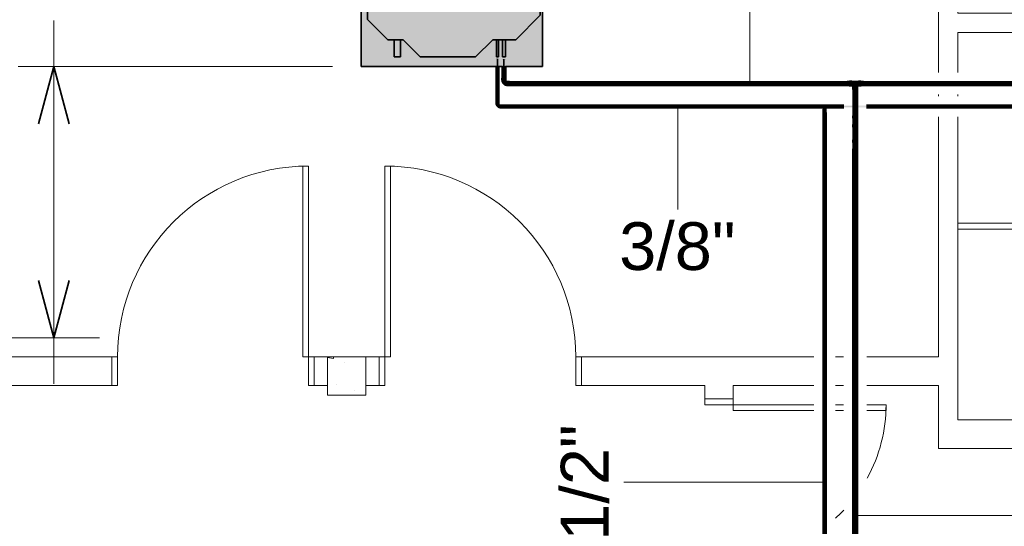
# Model space of a CAD drawing. Header units: millimetres. Extents: x -31934 to 32637, y -11608 to 10611.
# Tile 12 of 59: x -11496 to -6340, y 3380 to 6033. Entities that reach past the tile are written whole.
import ezdxf

# ---------------------------------------------------------------- set-up
doc = ezdxf.new("R2010")
doc.units = ezdxf.units.MM
doc.linetypes.add('Centro', pattern=[30, 12, -6, 6, -6])
doc.linetypes.add('Oculto 1_5', pattern=[2.2, 1.5, -0.7])
for name, color, linetype, lineweight in [('A-ANNO-DIMS', 211, 'Continuous', 9), ('A-ANNO-DIMS-100', 211, 'Continuous', 9), ('A-DETL', 90, 'Oculto 1_5', 9), ('ESQ', 7, 'Continuous', 9), ('M-EQPM', 50, 'Continuous', 35), ('P-PIPE', 3, 'Continuous', 50), ('P-PIPE-CNTR', 3, 'Centro', 35), ('P-PIPE-IDEN', 2, 'Continuous', 9), ('PAREDES', 7, 'Continuous', 9), ('PEM1-Layout Terreo_dwg', 8, 'Continuous', 9), ('PILAR', 7, 'Continuous', 9)]:
    doc.layers.add(name, color=color, linetype=linetype, lineweight=lineweight)
doc.styles.add('Arial_1', font='arial.ttf', dxfattribs={"height": 250})
doc.dimstyles.new('Diagonal_-_2_5_mm_Arial', dxfattribs={"dimscale": 304.8, "dimtxt": 255.06485, "dimasz": 0.984252, "dimexe": 0.787402, "dimexo": 0.492126, "dimgap": 0.574147, "dimtad": 1, "dimlfac": 0.001, "dimrnd": 0.01, "dimzin": 0, "dimdsep": 46, "dimtxsty": 'Arial_1', "dimblk1": 'OPEN30', "dimblk2": 'OPEN30', "dimsah": 1, "dimcen": 0.09, "dimdle": 0.787402, "dimazin": 0, "dimtfac": 1, "dimtdec": 4, "dimtix": 1, "dimtmove": 0, "dimatfit": 3, "dimfxl": 1, "dimtvp": 1, "dimtfill": 1, "dimtolj": 1, "dimtzin": 0, "dimarcsym": 2})

# ---------------------------------------------------------------- blocks, each defined once
blk = doc.blocks.new('Cotovelo - Soldado - CU - Padrão-989669-PAVIMENTO TÉRREO TUBULAÇÃO FRIGORIGENA')
at = {"layer": 'P-PIPE', "lineweight": 9}
for points in [[(-7125.5, 5516.7), (-7120.5, 5516.7), (-7120.5, 5529.9), (-7130.3, 5529.9), (-7129.3, 5516.7), (-7127.6, 5516.7)], [(-7111.7, 5516.7), (-7110.7, 5516.7), (-7111.7, 5529.9), (-7120.5, 5529.9), (-7120.5, 5516.7), (-7113.3, 5516.7)], [(-7120.5, 5466.1), (-7120.5, 5477.5), (-7127.6, 5479), (-7130.3, 5481.2), (-7129.3, 5468.6), (-7123.7, 5466.4), (-7123.1, 5466.3)], [(-7120.5, 5477.8), (-7120.5, 5516.7), (-7129.9, 5516.7), (-7129.3, 5480.9), (-7126.6, 5478.9), (-7123.1, 5478)], [(-7120.5, 5477.8), (-7113.3, 5479.5), (-7111.1, 5481.7), (-7111.7, 5516.7), (-7120.5, 5516.7), (-7120.5, 5496.6)], [(-7120.5, 5466.1), (-7113.3, 5467.6), (-7110.7, 5469.8), (-7111.7, 5480), (-7115.4, 5478.2), (-7120.5, 5477.5), (-7120.5, 5466.3)]]:
    blk.add_hatch(color=160, dxfattribs=at).paths.add_polyline_path(points)
at = {"layer": 'P-PIPE', "color": 5}
for p, q in [((-7130.6, 5529.9), (-7130.6, 5516.7)), ((-7120.5, 5529.9), (-7130.6, 5529.9)), ((-7110.4, 5529.9), (-7120.5, 5529.9)), ((-7110.4, 5516.7), (-7110.4, 5529.9)), ((-7130.6, 5516.7), (-7120.5, 5516.7)), ((-7130.6, 5482.5), (-7130.6, 5471.1)), ((-7120.5, 5516.7), (-7110.4, 5516.7)), ((-7110.4, 5471.1), (-7110.4, 5482.5))]:
    blk.add_line(p, q, dxfattribs=at)
at = {"layer": 'P-PIPE', "color": 5, "flags": 128}
for points in [[(-7130, 5516.7), (-7130, 5514), (-7130, 5511.2), (-7130, 5508.5), (-7130, 5505.8), (-7130, 5503.1), (-7130, 5500.5), (-7130, 5497.8), (-7130, 5495.2), (-7130, 5492.6), (-7130, 5490.1), (-7130, 5487.6), (-7130, 5485.2), (-7130, 5482.8), (-7130, 5482.5)], [(-7111, 5482.5), (-7111, 5484.9), (-7111, 5487.4), (-7111, 5489.9), (-7111, 5492.4), (-7111, 5495), (-7111, 5497.6), (-7111, 5500.2), (-7111, 5502.9), (-7111, 5505.6), (-7111, 5508.3), (-7111, 5511), (-7111, 5513.7), (-7111, 5516.5), (-7111, 5516.7)]]:
    blk.add_lwpolyline(points, dxfattribs=at)
at = {"layer": 'P-PIPE', "color": 5}
for centre, major_axis, start_param, end_param in [((-7120.5, 5482.5), (10.1, 0), 2.879793, 4.712389), ((-7120.5, 5471.1), (10.1, 0), 2.879793, 4.712389), ((-7120.5, 5482.5), (9.52, 0), 3.316126, 4.712389), ((-7120.5, 5482.5), (10.1, 0), 4.712389, 6.544985), ((-7120.5, 5482.5), (9.53, 0), 4.712389, 6.108652), ((-7120.5, 5471.1), (10.1, 0), 4.712389, 6.544985)]:
    blk.add_ellipse(centre, major_axis=major_axis, ratio=0.5, start_param=start_param, end_param=end_param, dxfattribs=at)
blk = doc.blocks.new('PEM1-Layout Terreo_dwg-1021386-PAVIMENTO TÉRREO TUBULAÇÃO FRIGORIGENA')
at = {"layer": 'PAREDES'}
h = blk.add_hatch(dxfattribs=at)
h.set_pattern_fill('FP1_1', color=256, style=0, pattern_type=2)
h.set_pattern_definition([(50, (76778.18, 29331.68), (358.63, -31.376), [37.5, -412.5]), (355, (76778.18, 29331.68), (-69.376, 376.096), [30, -330]), (100.451, (76808.06, 29329.06), (289.257, 344.717), [31.87, -350.571]), (46.184, (76778.18, 29431.68), (533.62, -82.761), [56.25, -618.75]), (96.636, (76822.65, 29424.8), (467.33, 487.062), [47.805, -525.857]), (351.184, (76778.2, 29431.7), (467.333, 487.06), [45, -495]), (21, (76828.18, 29406.68), (298.454, -201.31), [37.5, -412.5]), (326, (76828.18, 29406.68), (121.657, 362.575), [30, -330]), (71.451, (76853.05, 29389.9), (420.112, 161.262), [31.87, -350.571]), (37.5, (76778.18, 29331.68), (6.08, 166.447), [0, -326, 0, -335, -331.25]), (37.5, (76778.18, 29331.68), (6.08, 166.447), [-661, 0, -331.25]), (7.5, (76778.18, 29331.68), (131.535, 197.206), [0, -191, 0, -318.5, -126.25]), (7.5, (76778.18, 29331.68), (131.535, 197.206), [-509.5, 0, -126.25]), (327.5, (76666.68, 29331.68), (266.9112, -11.2774), [0, -125, 0, -390, -517.5]), (327.5, (76666.68, 29331.68), (266.9112, -11.2774), [-515, 0, -517.5]), (317.5, (76616.68, 29331.68), (291.593, 50.0525), [0, -162.5, 0, -259, -367.5]), (317.5, (76616.68, 29331.68), (291.593, 50.0525), [-421.5, 0, -367.5])])
h.paths.add_polyline_path([(80428.2, 29331.7), (80318.2, 29531.7), (79738.2, 29531.7), (79738.2, 29331.7)])
h.paths.add_polyline_path([(83278.2, 31141.7), (83278.2, 31341.7), (83078.2, 31341.7), (83078.2, 31141.7)])
h.paths.add_polyline_path([(80128.2, 31141.7), (80128.2, 31341.7), (79928.2, 31341.7), (79928.2, 31141.7)])
at = {"layer": 'ESQ'}
for p, q in [((85203.2, 31091.7), (85625.1, 31091.7)), ((85737.8, 31091.7), (85780.4, 31091.7)), ((85780.4, 31061.7), (85737.8, 31061.7))]:
    blk.add_line(p, q, dxfattribs=at)
at = {"layer": 'ESQ', "flags": 128}
for points in [[(82978.2, 31341.7), (82948.2, 31341.7), (82948.2, 32341.7), (82978.2, 32341.7)], [(83378.2, 31341.7), (83408.2, 31341.7), (83408.2, 32341.7), (83378.2, 32341.7)]]:
    blk.add_lwpolyline(points, close=True, dxfattribs=at)
for points in [[(86378.2, 32041.7), (86798.2, 32041.7), (86798.2, 32011.7), (86378.2, 32011.7)], [(81948.2, 31341.7), (81978.2, 31341.7), (81978.2, 31191.7), (81948.2, 31191.7)], [(83008.2, 31341.7), (82978.2, 31341.7), (82978.2, 31191.7), (83008.2, 31191.7)], [(83348.2, 31341.7), (83378.2, 31341.7), (83378.2, 31191.7), (83348.2, 31191.7)], [(84408.2, 31341.7), (84378.2, 31341.7), (84378.2, 31191.7), (84408.2, 31191.7)], [(85053.2, 31121.7), (85053.2, 31091.7), (85203.2, 31091.7), (85203.2, 31121.7)], [(85625.1, 31061.7), (85203.2, 31061.7), (85203.2, 31091.7)], [(85902.6, 31091.7), (86003.2, 31091.7), (86003.2, 31061.7), (85902.6, 31061.7)]]:
    blk.add_lwpolyline(points, dxfattribs=at)
at = {"layer": 'ESQ'}
for centre, radius, start, end in [((82978.2, 31341.7), 1000, 90, 180), ((83378.2, 31341.7), 1000, 0, 90), ((85203.2, 31091.7), 800, 331.2202, 0), ((85203.2, 31091.7), 800, 311.9929, 316.3108)]:
    blk.add_arc(centre, radius, start, end, dxfattribs=at)
at = {"layer": 'PAREDES'}
for p, q in [((86378.2, 32831.4), (86378.2, 33041.7)), ((86278.2, 32715.6), (86278.2, 32708.3)), ((86378.2, 32708.3), (86378.2, 32715.6)), ((86378.2, 32708.3), (86378.2, 32715.6)), ((86378.2, 32708.3), (86378.2, 32715.6)), ((86378.2, 31411.7), (86378.2, 32598.7)), ((86378.2, 31366.5), (86378.2, 32598.7)), ((83253.2, 31341.7), (83103.2, 31341.7)), ((85780.4, 31341.7), (85737.8, 31341.7)), ((85737.8, 31191.7), (85780.4, 31191.7))]:
    blk.add_line(p, q, dxfattribs=at)
at = {"layer": 'PAREDES', "flags": 128}
for points in [[(86378.2, 32831.4), (86378.2, 33041.7), (86908.2, 33041.7), (86908.2, 33141.7), (86378.2, 33141.7), (86378.2, 33611.7), (86278.2, 33611.7), (86278.2, 32831.4)], [(86378.2, 32831.4), (86378.2, 33041.7), (86908.2, 33041.7)], [(86278.2, 32598.7), (86278.2, 31347.7), (86278.2, 31341.7), (85902.6, 31341.7)], [(85902.6, 31191.7), (86278.2, 31191.7), (86278.2, 30861.6), (87343.2, 30861.6), (87343.2, 31011.6), (87343.2, 30861.6), (87343.2, 31011.6), (86378.2, 31011.6), (86378.2, 32598.7)], [(80128.2, 31341.7), (80978.2, 31341.7), (80978.2, 31441.7), (81128.2, 31441.7), (81128.2, 31341.7), (81948.2, 31341.7), (81948.2, 31191.7), (80128.2, 31191.7)], [(83078.2, 31341.7), (83008.2, 31341.7), (83008.2, 31191.7), (83078.2, 31191.7)], [(83278.2, 31191.7), (83348.2, 31191.7), (83348.2, 31341.7), (83278.2, 31341.7)], [(85625.1, 31341.7), (84408.2, 31341.7), (84408.2, 31191.7), (85053.2, 31191.7), (85053.2, 31121.7), (85203.2, 31121.7), (85203.2, 31191.7), (85625.1, 31191.7)]]:
    blk.add_lwpolyline(points, dxfattribs=at)
at = {"layer": 'PILAR', "flags": 128}
blk.add_lwpolyline([(83078.2, 31141.7), (83278.2, 31141.7), (83278.2, 31341.7), (83078.2, 31341.7)], close=True, dxfattribs=at)
blk = doc.blocks.new('Midea_VRF_Indoor_4-way Cassette_MI-56_71_80_Q4_DHN1-D _2nd DC_ - MI2-71Q4DHN1-V1-PAVIMENTO TÉRREO TUBULAÇÃO FRIGORIGENA')
at = {"layer": 'M-EQPM', "linetype": 'Oculto 1_5', "lineweight": 9}
h = blk.add_hatch(color=256, dxfattribs=at)
h.paths.add_polyline_path([(475, 265.3), (437.7, 266.3), (437.7, 281.1), (475, 281.1), (475, 475), (-475, 475), (-475, -475), (475, -475), (475, 234.6), (434.7, 235.3), (434.7, 244.2), (475, 244.2)])
h.paths.add_polyline_path([(425, 237), (425, 234.6), (335, 234.6), (335, 215), (425, 125), (425, -165), (335, -255), (335, -269), (425, -269.5), (425, -301), (335, -301), (335, -335), (229.6, -440.4), (-229.6, -440.4), (-415, -255), (-415, 255), (-206.4, 463.6), (206.4, 463.6), (335, 335), (335, 281.2), (425, 280.1), (425, 265.3), (335, 265.3), (335, 244.2), (425, 243.5), (425, 238.2)])
for points in [[(425, -165), (425, 125), (335, 215), (335, 335), (206.4, 463.6), (-206.4, 463.6), (-415, 255), (-415, -255), (-229.6, -440.4), (229.6, -440.4), (335, -335), (335, -255)], [(425, 273.2), (425, 281.2), (335, 280.1), (335, 265.3), (425, 266.3), (425, 271.2)], [(425, 239.4), (425, 244.2), (335, 243.5), (335, 234.6), (425, 235.3), (425, 238.2)], [(425, -269), (335, -269.5), (335, -301), (425, -300.5), (425, -269.5)]]:
    blk.add_hatch(color=256, dxfattribs=at).paths.add_polyline_path(points)
at = {"layer": 'A-DETL'}
for p, q in [((475, 265.6), (475, 280.8)), ((475, 280.8), (475, 265.6)), ((425, 244), (425, 244.2)), ((425, 234.6), (425, 234.8)), ((475, 234.9), (475, 243.9)), ((475, 243.9), (475, 234.9))]:
    blk.add_line(p, q, dxfattribs=at)
at = {"layer": 'M-EQPM'}
for p, q in [((0, 475), (-475, 475)), ((-475, 475), (-475, -475)), ((-475, -475), (-475, 475)), ((-475, 475), (475, 475)), ((475, 475), (0, 475)), ((475, 280.9), (475, 475)), ((475, 475), (475, 280.9)), ((-206.4, 463.6), (-415, 255)), ((-415, 255), (-206.4, 463.6)), ((206.4, 463.6), (-206.4, 463.6)), ((-206.4, 463.6), (206.4, 463.6)), ((335, 335), (206.4, 463.6)), ((206.4, 463.6), (335, 335)), ((335, 215), (335, 335)), ((335, 335), (335, 215)), ((425, 281.2), (335, 281.2)), ((335, 265.3), (425, 265.3)), ((425, 265.3), (425, 281.2)), ((475, 243.9), (475, 265.5)), ((475, 265.5), (475, 243.9)), ((-415, 255), (-415, -255)), ((-415, -255), (-415, 255)), ((425, 244.2), (335, 244.2)), ((335, 234.6), (425, 234.6)), ((425, 125), (335, 215)), ((335, 215), (425, 125)), ((425, 234.6), (425, 244.2)), ((475, -475), (475, 234.9)), ((475, 234.9), (475, -475)), ((425, -165), (425, 125)), ((425, 125), (425, -165)), ((335, -255), (425, -165)), ((425, -165), (335, -255)), ((-415, -255), (-229.6, -440.4)), ((-229.6, -440.4), (-415, -255)), ((335, -335), (335, -255)), ((335, -255), (335, -335)), ((425, -269), (335, -269)), ((335, -301), (425, -301)), ((425, -301), (425, -269)), ((229.6, -440.4), (335, -335)), ((335, -335), (229.6, -440.4)), ((-229.6, -440.4), (229.6, -440.4)), ((229.6, -440.4), (-229.6, -440.4)), ((-475, -475), (475, -475)), ((475, -475), (-475, -475))]:
    blk.add_line(p, q, dxfattribs=at)
blk = doc.blocks.new('Cotovelo - Soldado - CU - Padrão-965411-PAVIMENTO TÉRREO TUBULAÇÃO FRIGORIGENA')
at = {"layer": 'P-PIPE', "lineweight": 9}
for points in [[(-8962.3, 5716), (-8951.9, 5716), (-8952.8, 5727.6), (-8968.3, 5727.6), (-8967.5, 5716), (-8964.4, 5716)], [(-8946.5, 5691.7), (-8942.8, 5692.7), (-8942.9, 5706), (-8943.4, 5706.9), (-8949.4, 5709.3), (-8952.8, 5715.3), (-8952.8, 5716), (-8966.2, 5716), (-8967.1, 5712.3), (-8964.7, 5703.4), (-8955.4, 5694.1), (-8949.7, 5692.6)], [(-8931.1, 5690.5), (-8931.1, 5706.9), (-8942.8, 5706), (-8942.8, 5690.5)]]:
    blk.add_hatch(color=160, dxfattribs=at).paths.add_polyline_path(points)
at = {"layer": 'A-DETL', "color": 160, "linetype": 'Continuous'}
blk.add_line((-8952.2, 5715.9), (-8952.2, 5716), dxfattribs=at)
at = {"layer": 'P-PIPE', "color": 5}
for p, q in [((-8968.6, 5727.6), (-8968.6, 5716)), ((-8951.6, 5716), (-8951.6, 5727.6)), ((-8931.1, 5707.2), (-8942.8, 5707.2)), ((-8942.8, 5707.2), (-8942.8, 5706.9)), ((-8942.8, 5707.2), (-8942.8, 5690.2)), ((-8942.8, 5690.5), (-8942.8, 5690.2)), ((-8942.8, 5690.2), (-8931.1, 5690.2)), ((-8931.1, 5690.2), (-8931.1, 5707.2)), ((-8931.1, 5706.9), (-8931.1, 5707.2)), ((-8931.1, 5690.2), (-8931.1, 5690.5))]:
    blk.add_line(p, q, dxfattribs=at)
at = {"layer": 'P-PIPE', "color": 5, "flags": 128}
for points in [[(-8968.1, 5716), (-8968, 5715), (-8968, 5714), (-8967.9, 5713), (-8967.7, 5712), (-8967.6, 5711), (-8967.3, 5710), (-8967.1, 5709), (-8966.8, 5708), (-8966.4, 5707.1), (-8966.1, 5706.1), (-8965.6, 5705.2), (-8965.2, 5704.3), (-8964.7, 5703.4), (-8964.2, 5702.6), (-8963.6, 5701.7), (-8963.1, 5700.9), (-8962.4, 5700.1), (-8961.8, 5699.3), (-8961.1, 5698.6), (-8960.4, 5697.9), (-8959.7, 5697.2), (-8958.9, 5696.5), (-8958.1, 5695.9), (-8957.3, 5695.3), (-8956.4, 5694.7), (-8955.6, 5694.2), (-8954.7, 5693.7), (-8953.8, 5693.3), (-8952.9, 5692.8), (-8952, 5692.4), (-8951, 5692.1), (-8950, 5691.8), (-8949.1, 5691.5), (-8948.1, 5691.3), (-8947.1, 5691.1), (-8946.1, 5690.9), (-8945.1, 5690.8), (-8944.1, 5690.8), (-8943.1, 5690.7), (-8942.8, 5690.7)], [(-8942.8, 5706.6), (-8943.2, 5706.6), (-8943.5, 5706.6), (-8943.9, 5706.7), (-8944.3, 5706.7), (-8944.7, 5706.8), (-8945, 5706.9), (-8945.4, 5707), (-8945.8, 5707.1), (-8946.1, 5707.2), (-8946.5, 5707.3), (-8946.8, 5707.5), (-8947.1, 5707.7), (-8947.5, 5707.8), (-8947.8, 5708), (-8948.1, 5708.2), (-8948.4, 5708.5), (-8948.7, 5708.7), (-8949, 5708.9), (-8949.3, 5709.2), (-8949.5, 5709.4), (-8949.8, 5709.7), (-8950, 5710), (-8950.3, 5710.3), (-8950.5, 5710.6), (-8950.7, 5710.9), (-8950.9, 5711.2), (-8951.1, 5711.6), (-8951.2, 5711.9), (-8951.4, 5712.2), (-8951.5, 5712.6), (-8951.7, 5712.9), (-8951.8, 5713.3), (-8951.9, 5713.7), (-8952, 5714), (-8952, 5714.4), (-8952.1, 5714.8), (-8952.1, 5715.1), (-8952.2, 5715.5), (-8952.2, 5715.9), (-8952.2, 5716)]]:
    blk.add_lwpolyline(points, dxfattribs=at)
at = {"layer": 'P-PIPE', "color": 5}
for centre, start_param, end_param in [((-8960.1, 5727.6), 3.141593, 6.283185), ((-8960.1, 5727.6), 2.879793, 3.141593), ((-8960.1, 5727.6), 0, 0.261799), ((-8960.1, 5716), 2.879793, 3.141593), ((-8960.1, 5716), 3.141593, 6.283185), ((-8960.1, 5716), 0, 0.261799)]:
    blk.add_ellipse(centre, major_axis=(8.49, 0), ratio=0.000081, start_param=start_param, end_param=end_param, dxfattribs=at)
blk = doc.blocks.new('Cotovelo - Soldado - CU - Padrão-V120-PAVIMENTO TÉRREO TUBULAÇÃO FRIGORIGENA')
at = {"layer": 'P-PIPE', "lineweight": 9}
for points in [[(-15.4, 4.6), (-24, 3.7), (-24, -4.6), (-15.4, -3.7), (-15.4, 3.7)], [(4.6, 24), (-4.6, 24), (-3.7, 15.4), (4.6, 15.4)]]:
    blk.add_hatch(color=20, dxfattribs=at).paths.add_polyline_path(points)
h = blk.add_hatch(color=20, dxfattribs=at)
h.paths.add_polyline_path([(-11.6, 6.3), (-14.5, 4.6), (-11.6, 3.9), (-11.6, 5.5)])
h.paths.add_polyline_path([(3.5, 12.3), (1.4, 15.4), (-3.7, 14.8), (-4.8, 15.4), (-7.9, 7.9), (-11.6, 6.3), (-11.6, 3.9), (-15.4, 2.6), (-14.7, -2.6), (-12.3, -3.5), (-0.8, 1.8), (2.6, 10.2)])
at = {"layer": 'A-DETL', "color": 20, "linetype": 'Continuous'}
for p, q in [((-24, 5.3), (-24, 5.1)), ((-24, 5.3), (-24, 5.1)), ((-15.4, 5.1), (-15.4, 5.3)), ((-15.4, 5.1), (-15.4, 5.3)), ((-15.2, 4.8), (-15.4, 4.8)), ((-5.1, 24), (-5.3, 24)), ((-5.1, 24), (-5.3, 24)), ((-5.3, 15.4), (-5.1, 15.4)), ((-5.3, 15.4), (-5.1, 15.4)), ((5.3, 24), (5.1, 24)), ((5.3, 24), (5.1, 24)), ((5.1, 15.4), (5.3, 15.4)), ((5.1, 15.4), (5.3, 15.4)), ((-24, -5.1), (-24, -5.3)), ((-24, -5.1), (-24, -5.3)), ((-15.4, -5.3), (-15.4, -5.1)), ((-15.4, -5.3), (-15.4, -5.1))]:
    blk.add_line(p, q, dxfattribs=at)
at = {"layer": 'P-PIPE', "color": 1}
for p, q in [((-15.4, 5.3), (-24, 5.3)), ((-24, 5.3), (-24, -5.3)), ((-24, 5.3), (-24, 4.6)), ((-15.4, 5.1), (-15.4, 5.3)), ((-15.4, -5.3), (-15.4, 5.3)), ((-15.4, 4.5), (-15.4, 4.8)), ((-5.3, 24), (-5.3, 15.4)), ((5.3, 24), (-5.3, 24)), ((-4.6, 24), (-5.3, 24)), ((-5.3, 15.4), (-5.1, 15.4)), ((-5.3, 15.4), (5.3, 15.4)), ((-4.8, 15.4), (-4.5, 15.4)), ((4.5, 15.4), (4.8, 15.4)), ((4.5, 15.4), (4.8, 15.4)), ((5.3, 24), (4.6, 24)), ((4.6, 15.4), (5.3, 15.4)), ((5.3, 15.4), (5.3, 24)), ((-24, -4.6), (-24, -5.3)), ((-24, -5.3), (-15.4, -5.3)), ((-15.4, -4.8), (-15.4, -4.5)), ((-15.4, -4.8), (-15.4, -4.5)), ((-15.4, -5.3), (-15.4, -4.6))]:
    blk.add_line(p, q, dxfattribs=at)
at = {"layer": 'P-PIPE', "color": 1, "flags": 128}
for points in [[(-4.8, 15.4), (-4.8, 14.9), (-4.8, 14.5), (-4.8, 14.1), (-4.9, 13.7), (-5, 13.2), (-5.1, 12.8), (-5.2, 12.4), (-5.3, 12), (-5.4, 11.6), (-5.6, 11.2), (-5.8, 10.8), (-6, 10.5), (-6.2, 10.1), (-6.4, 9.7), (-6.6, 9.4), (-6.9, 9), (-7.1, 8.7), (-7.4, 8.4), (-7.7, 8.1), (-8, 7.8), (-8.3, 7.5), (-8.6, 7.2), (-8.9, 6.9), (-9.3, 6.7), (-9.6, 6.4), (-10, 6.2), (-10.4, 6), (-10.7, 5.8), (-11.1, 5.6), (-11.5, 5.5), (-11.9, 5.3), (-12.3, 5.2), (-12.7, 5.1), (-13.1, 5), (-13.6, 4.9), (-14, 4.9), (-14.4, 4.8), (-14.8, 4.8), (-15.2, 4.8), (-15.4, 4.8)], [(-15.4, -4.8), (-14.5, -4.7), (-13.7, -4.7), (-12.9, -4.6), (-12.1, -4.5), (-11.4, -4.4), (-10.6, -4.2), (-9.8, -4), (-9, -3.7), (-8.3, -3.5), (-7.5, -3.2), (-6.8, -2.8), (-6.1, -2.5), (-5.4, -2.1), (-4.7, -1.7), (-4, -1.2), (-3.3, -0.8), (-2.7, -0.3), (-2.1, 0.2), (-1.5, 0.8), (-0.9, 1.3), (-0.4, 1.9), (0.1, 2.5), (0.6, 3.2), (1.1, 3.8), (1.6, 4.5), (2, 5.2), (2.4, 5.9), (2.8, 6.6), (3.1, 7.3), (3.4, 8.1), (3.7, 8.8), (3.9, 9.6), (4.1, 10.4), (4.3, 11.1), (4.5, 11.9), (4.6, 12.7), (4.7, 13.5), (4.7, 14.3), (4.8, 15.1), (4.8, 15.4)]]:
    blk.add_lwpolyline(points, dxfattribs=at)
blk = doc.blocks.new('Cotovelo - Soldado - CU - Padrão-V21-PAVIMENTO TÉRREO TUBULAÇÃO FRIGORIGENA')
at = {"layer": 'P-PIPE', "lineweight": 9}
for points in [[(-7120.5, 5386.3), (-7120.5, 5397.7), (-7127.6, 5399.2), (-7130.3, 5401.4), (-7129.3, 5388.8), (-7125.5, 5387), (-7123.1, 5386.5)], [(-7123.1, 5357.2), (-7120.5, 5357.2), (-7120.5, 5386.3), (-7127.6, 5387.8), (-7129.9, 5388.8), (-7129.3, 5357.2), (-7123.7, 5357.2)], [(-7120.5, 5386.3), (-7113.3, 5387.8), (-7110.7, 5390), (-7111.7, 5400.2), (-7115.4, 5398.4), (-7120.5, 5397.7), (-7120.5, 5386.5)], [(-7117.9, 5357.2), (-7111.1, 5357.2), (-7111.7, 5388.8), (-7117.2, 5386.6), (-7120.5, 5386.3), (-7120.5, 5357.2)], [(-7129.3, 5344), (-7120.5, 5344), (-7120.5, 5357.2), (-7130.3, 5357.2), (-7130.3, 5344)], [(-7111.7, 5344), (-7110.7, 5344), (-7111.7, 5357.2), (-7120.5, 5357.2), (-7120.2, 5344), (-7112.9, 5344)]]:
    blk.add_hatch(color=160, dxfattribs=at).paths.add_polyline_path(points)
h = blk.add_hatch(color=160, dxfattribs=at)
h.paths.add_polyline_path([(-7118, 5397.8), (-7114.9, 5398.6), (-7111, 5401.6), (-7110.7, 5404), (-7111, 5402.7), (-7112.2, 5400.4), (-7117.4, 5398.3), (-7123.3, 5398.2), (-7120.5, 5397.8)])
h.paths.add_polyline_path([(-7127.5, 5399.5), (-7129.7, 5401.5), (-7128.7, 5400), (-7127.6, 5399.6)])
at = {"layer": 'A-DETL', "color": 160, "linetype": 'Continuous'}
for start_param, end_param in [(1.570796, 2.879793), (0.261799, 1.570796)]:
    blk.add_ellipse((-7120.5, 5402.7), major_axis=(10.1, 0), ratio=0.5, start_param=start_param, end_param=end_param, dxfattribs=at)
at = {"layer": 'P-PIPE', "color": 5}
for p, q in [((-7130.6, 5402.7), (-7130.6, 5391.3)), ((-7110.4, 5391.3), (-7110.4, 5402.7)), ((-7130.6, 5357.2), (-7130.6, 5344)), ((-7120.5, 5357.2), (-7130.6, 5357.2)), ((-7130.6, 5344), (-7120.5, 5344)), ((-7110.4, 5357.2), (-7120.5, 5357.2)), ((-7120.5, 5344), (-7110.4, 5344)), ((-7110.4, 5344), (-7110.4, 5357.2))]:
    blk.add_line(p, q, dxfattribs=at)
at = {"layer": 'P-PIPE', "color": 5, "flags": 128}
for points in [[(-7130, 5357.2), (-7130, 5359.9), (-7130, 5362.6), (-7130, 5365.4), (-7130, 5368.1), (-7130, 5370.8), (-7130, 5373.4), (-7130, 5376.1), (-7130, 5378.7), (-7130, 5381.2), (-7130, 5383.8), (-7130, 5386.3), (-7130, 5388.7), (-7130, 5391.1), (-7130, 5391.3)], [(-7111, 5391.3), (-7111, 5388.9), (-7111, 5386.5), (-7111, 5384), (-7111, 5381.5), (-7111, 5378.9), (-7111, 5376.3), (-7111, 5373.7), (-7111, 5371), (-7111, 5368.3), (-7111, 5365.6), (-7111, 5362.9), (-7111, 5360.2), (-7111, 5357.4), (-7111, 5357.2)]]:
    blk.add_lwpolyline(points, dxfattribs=at)
at = {"layer": 'P-PIPE', "color": 5}
for centre, start_param, end_param in [((-7120.5, 5402.7), 2.879793, 4.712389), ((-7120.5, 5391.3), 2.879793, 4.712389), ((-7120.5, 5402.7), 4.712389, 6.544985), ((-7120.5, 5391.3), 4.712389, 6.544985)]:
    blk.add_ellipse(centre, major_axis=(10.1, 0), ratio=0.5, start_param=start_param, end_param=end_param, dxfattribs=at)
blk = doc.blocks.new('DIMBLOCK13-PAVIMENTO TÉRREO TUBULAÇÃO FRIGORIGENA')
at = {"layer": 'A-ANNO-DIMS-100'}
for p, q in [((-11317.3, 4126.8), (-11317.3, 6028.7)), ((-11317.3, 5788.7), (-11557.3, 5788.7)), ((-11317.3, 5788.7), (-9858.3, 5788.7)), ((-11317.3, 4366.8), (-11683.8, 4366.8)), ((-11317.3, 4366.8), (-11077.3, 4366.8))]:
    blk.add_line(p, q, dxfattribs=at)
at = {"layer": 'A-ANNO-DIMS-100', "lineweight": 35}
for p, q in [((-11317.3, 5788.7), (-11397.7, 5488.7)), ((-11317.3, 5788.7), (-11236.9, 5488.7)), ((-11317.3, 4366.8), (-11397.7, 4666.8)), ((-11317.3, 4366.8), (-11236.9, 4666.8))]:
    blk.add_line(p, q, dxfattribs=at)
at = {"layer": 'A-ANNO-DIMS-100', "color": 0, "insert": (-11816.8, 4546), "char_height": 250, "width": 1276.109, "attachment_point": 1, "rotation": 90, "line_spacing_factor": 0.941778, "style": 'Arial_1', "bg_fill": 3, "box_fill_scale": 1.25, "bg_fill_color": 256, "bg_fill_true_color": 13158600, "bg_fill_transparency": 0}
blk.add_mtext('1.42 m', dxfattribs=at)
blk = doc.blocks.new('_Open30')
at = {"color": 0, "linetype": 'ByBlock', "lineweight": -2}
for p, q in [((-1, 0.268), (0, 0)), ((0, 0), (-1, -0.268)), ((0, 0), (-1, 0))]:
    blk.add_line(p, q, dxfattribs=at)

msp = doc.modelspace()

# ---------------------------------------------------------------- hatches: boundary and pattern name
at = {"layer": 'P-PIPE'}
for color, points in [(10, [(-8998.681, 5602.692), (-8993.921, 5602.692), (-8993.921, 5828.992), (-8998.681, 5828.992), (-8998.681, 5718.248)]), (10, [(-8989.161, 5602.692), (-8989.799, 5828.992), (-8993.921, 5828.992), (-8993.921, 5602.692), (-8989.323, 5602.692)]), (5, [(-8960.119, 5727.641), (-8960.119, 5826.007), (-8968.054, 5826.007), (-8966.991, 5727.642), (-8962.173, 5727.641)]), (5, [(-8960.119, 5727.641), (-8952.184, 5727.642), (-8953.247, 5826.007), (-8960.119, 5826.007)]), (170, [(-7458.087, 5698.663), (-7163.344, 5698.663), (-7163.344, 5706.598), (-8931.14, 5705.535), (-8931.14, 5698.663), (-8276.226, 5698.663)]), (170, [(-7163.344, 5690.728), (-7163.344, 5698.663), (-8931.14, 5698.663), (-8931.14, 5690.728), (-7253.552, 5690.728)]), (170, [(-7151.685, 5690.459), (-7151.685, 5706.867), (-7163.344, 5706.019), (-7163.344, 5690.459)]), (170, [(-7150.685, 5688.921), (-7137.522, 5689.929), (-7137.522, 5708.405), (-7150.685, 5707.398), (-7150.685, 5689.929)]), (170, [(-7137.522, 5689.463), (-7128.734, 5690.419), (-7120.49, 5698.663), (-7111.29, 5689.484), (-7103.458, 5690.414), (-7103.458, 5708.188), (-7137.522, 5707.398), (-7137.522, 5689.523)]), (170, [(-7113.359, 5668.503), (-7110.748, 5668.503), (-7111.756, 5681.666), (-7130.232, 5681.666), (-7129.224, 5668.503), (-7115.447, 5668.503)]), (170, [(-7127.225, 5681.666), (-7111.29, 5681.666), (-7112.246, 5690.419), (-7120.49, 5698.663), (-7129.67, 5689.463), (-7128.734, 5681.666), (-7127.622, 5681.666)]), (170, [(-7103.458, 5688.921), (-7090.295, 5689.929), (-7090.295, 5708.405), (-7103.458, 5707.398), (-7103.458, 5689.929)]), (170, [(-7077.636, 5690.459), (-7077.636, 5706.867), (-7089.295, 5706.019), (-7089.295, 5690.459)]), (5, [(-7049.017, 5698.663), (-1320.897, 5698.663), (-1322.046, 5706.598), (-7077.636, 5705.535), (-7077.636, 5698.663)]), (5, [(-1320.897, 5690.728), (-1322.046, 5698.663), (-7077.636, 5698.663), (-7077.636, 5690.728), (-1322.046, 5690.728)]), (170, [(-7120.49, 5529.853), (-7120.49, 5668.503), (-7130.015, 5668.503), (-7129.25, 5529.853), (-7122.955, 5529.853)]), (170, [(-7120.49, 5529.853), (-7110.965, 5529.853), (-7111.756, 5668.503), (-7120.49, 5668.503), (-7120.49, 5546.284)]), (10, [(-7303.069, 5578.666), (-7303.069, 5583.426), (-8969.896, 5582.382), (-8969.896, 5578.666), (-7458.087, 5578.666)]), (10, [(-7303.069, 5573.906), (-7303.069, 5578.666), (-8969.896, 5578.666), (-8969.896, 5573.906), (-7458.087, 5573.906)]), (256, [(-7303.069, 5574.141), (-7294.384, 5574.971), (-7294.384, 5583.191), (-7303.069, 5582.361), (-7303.069, 5574.971)]), (256, [(-7266.706, 5574.544), (-7266.706, 5583.264), (-7294.384, 5582.361), (-7294.384, 5574.544), (-7283.911, 5575.3), (-7280.545, 5578.666), (-7276.423, 5574.546)]), (256, [(-7283.158, 5564.909), (-7276.423, 5564.909), (-7277.179, 5575.3), (-7279.193, 5575.998), (-7283.999, 5575.212), (-7284.665, 5574.544), (-7283.911, 5564.909), (-7283.213, 5564.909)]), (256, [(-7258.021, 5574.141), (-7258.021, 5583.191), (-7266.706, 5582.361), (-7266.706, 5574.141)]), (10, [(-7280.545, -1614.828), (-7280.545, 5546.55), (-7286.895, 5546.284), (-7285.846, -1614.828), (-7282.188, -1614.828)]), (256, [(-7275.994, 5547.55), (-7276.829, 5556.225), (-7285.096, 5556.225), (-7284.261, 5547.55), (-7276.829, 5547.55)]), (256, [(-7277.932, 5556.225), (-7276.02, 5556.225), (-7276.85, 5564.909), (-7285.07, 5564.909), (-7284.24, 5556.225), (-7279.193, 5556.225)]), (10, [(-7280.545, -1614.828), (-7274.195, -1614.828), (-7275.046, 5546.55), (-7280.545, 5546.284), (-7280.545, -1332.296)]), (170, [(-7120.49, 5397.97), (-7120.49, 5466.092), (-7127.643, 5467.574), (-7130.015, 5468.621), (-7129.25, 5400.969), (-7126.681, 5399.157), (-7122.955, 5398.133)]), (170, [(-7120.49, 5397.97), (-7113.755, 5399.365), (-7111.29, 5401.5), (-7110.965, 5402.733), (-7111.73, 5468.621), (-7116.495, 5466.55), (-7120.49, 5466.092), (-7120.49, 5398.133)]), (170, [(-7120.49, -1792.162), (-7120.49, 5329.876), (-7131.6, 5329.876), (-7130.651, -1792.162), (-7123.366, -1792.162)]), (256, [(-7113.337, 5330.876), (-7110.719, 5330.876), (-7111.73, 5344.03), (-7130.261, 5344.03), (-7129.25, 5330.876), (-7115.432, 5330.876)]), (170, [(-7120.49, -1792.162), (-7109.38, -1792.162), (-7109.759, 5329.876), (-7120.49, 5329.876), (-7120.49, -1676.225)])]:
    msp.add_hatch(color=color, dxfattribs=at).paths.add_polyline_path(points)
h = msp.add_hatch(color=10, dxfattribs=at)
h.paths.add_polyline_path([(-7258.021, 5578.666), (-7130.015, 5578.666), (-7130.015, 5583.426), (-7258.021, 5582.361), (-7258.021, 5579.898)])
h.paths.add_polyline_path([(-7049.017, 5578.666), (-1217.947, 5578.666), (-1217.947, 5583.426), (-7110.965, 5582.77), (-7110.965, 5578.666)])
h = msp.add_hatch(color=10, dxfattribs=at)
h.paths.add_polyline_path([(-1217.947, 5573.906), (-1217.947, 5578.666), (-7110.965, 5578.636), (-7110.965, 5573.906), (-1219.779, 5573.906)])
h.paths.add_polyline_path([(-7130.015, 5573.906), (-7130.015, 5578.666), (-7258.021, 5578.666), (-7258.021, 5573.906), (-7253.552, 5573.906)])

# ---------------------------------------------------------------- linework, layer by layer
at = {"layer": 'A-DETL'}
for p, q in [((-7303.069, 5583.891), (-7303.069, 5583.713)), ((-7303.069, 5583.891), (-7303.069, 5583.713)), ((-7303.069, 5573.619), (-7303.069, 5573.441)), ((-7303.069, 5573.619), (-7303.069, 5573.441)), ((-7294.384, 5583.713), (-7294.384, 5583.891)), ((-7294.384, 5583.713), (-7294.384, 5583.891)), ((-7294.384, 5573.441), (-7294.384, 5573.619)), ((-7294.384, 5573.441), (-7294.384, 5573.619)), ((-7266.706, 5583.891), (-7266.706, 5583.713)), ((-7266.706, 5583.891), (-7266.706, 5583.713)), ((-7266.706, 5573.619), (-7266.706, 5573.441)), ((-7266.706, 5573.619), (-7266.706, 5573.441)), ((-7258.021, 5583.713), (-7258.021, 5583.891)), ((-7258.021, 5583.713), (-7258.021, 5583.891)), ((-7258.021, 5573.441), (-7258.021, 5573.619)), ((-7258.021, 5573.441), (-7258.021, 5573.619)), ((-7286.795, 5547.55), (-7286.582, 5547.55)), ((-7286.795, 5547.55), (-7286.582, 5547.55)), ((-7286.795, 5546.55), (-7286.75, 5546.55)), ((-7286.795, 5546.55), (-7286.75, 5546.55)), ((-7285.621, 5556.225), (-7285.8, 5556.225)), ((-7285.621, 5556.225), (-7285.8, 5556.225)), ((-7285.592, 5564.909), (-7285.77, 5564.909)), ((-7285.592, 5564.909), (-7285.77, 5564.909)), ((-7285.77, 5556.225), (-7285.592, 5556.225)), ((-7285.77, 5556.225), (-7285.592, 5556.225)), ((-7275.32, 5564.909), (-7275.498, 5564.909)), ((-7275.32, 5564.909), (-7275.498, 5564.909)), ((-7275.498, 5556.225), (-7275.32, 5556.225)), ((-7275.498, 5556.225), (-7275.32, 5556.225)), ((-7275.29, 5556.225), (-7275.469, 5556.225)), ((-7275.29, 5556.225), (-7275.469, 5556.225)), ((-7274.508, 5547.55), (-7274.295, 5547.55)), ((-7274.508, 5547.55), (-7274.295, 5547.55)), ((-7274.34, 5546.55), (-7274.295, 5546.55)), ((-7274.34, 5546.55), (-7274.295, 5546.55))]:
    msp.add_line(p, q, dxfattribs=at)
at = {"layer": 'A-DETL', "color": 160, "linetype": 'Continuous'}
for centre, start_param, end_param in [((-7120.49, 5471.15), 1.57079633, 3.14159265), ((-7120.49, 5471.15), 3.14159265, 4.71238898), ((-7120.49, 5471.15), 0, 1.57079633), ((-7120.49, 5471.15), 4.71238898, 6.28318531), ((-7120.49, 5402.733), 3.40339204, 3.66519143), ((-7120.49, 5402.733), 5.75958653, 6.02138592)]:
    msp.add_ellipse(centre, major_axis=(9.525, 0), ratio=0.5, start_param=start_param, end_param=end_param, dxfattribs=at)
at = {"layer": 'P-PIPE', "color": 1}
for p, q in [((-8998.519, 5828.992), (-8998.681, 5828.992)), ((-8998.681, 5788.667), (-8998.681, 5602.692)), ((-8989.161, 5602.692), (-8989.161, 5788.667)), ((-8998.681, 5602.692), (-8998.519, 5602.692)), ((-8989.323, 5602.692), (-8989.161, 5602.692)), ((-7303.069, 5583.426), (-8969.896, 5583.426)), ((-8969.896, 5583.426), (-8969.896, 5583.264)), ((-8969.896, 5574.068), (-8969.896, 5573.906)), ((-8969.896, 5573.906), (-7303.069, 5573.906)), ((-7303.069, 5583.264), (-7303.069, 5583.426)), ((-7303.069, 5573.906), (-7303.069, 5574.068)), ((-7180.015, 5583.426), (-7258.021, 5583.426)), ((-7258.021, 5583.426), (-7258.021, 5583.264)), ((-7258.021, 5574.068), (-7258.021, 5573.906)), ((-7258.021, 5573.906), (-7180.015, 5573.906)), ((-1217.947, 5583.426), (-7060.965, 5583.426)), ((-7060.965, 5573.906), (-1217.947, 5573.906)), ((-7286.895, 5546.55), (-7286.895, -1614.828)), ((-7274.195, 5546.55), (-7286.895, 5546.55)), ((-7274.195, -1614.828), (-7274.195, 5546.55))]:
    msp.add_line(p, q, dxfattribs=at)
at = {"layer": 'P-PIPE', "color": 5}
for p, q in [((-8968.054, 5790.672), (-8968.054, 5727.642)), ((-8952.184, 5727.642), (-8952.184, 5790.672)), ((-7163.344, 5706.598), (-8931.14, 5706.598)), ((-8931.14, 5690.728), (-7163.344, 5690.728)), ((-7151.685, 5707.157), (-7163.344, 5707.157)), ((-7163.344, 5707.157), (-7163.344, 5706.867)), ((-7163.344, 5707.157), (-7163.344, 5690.17)), ((-7163.344, 5690.459), (-7163.344, 5690.17)), ((-7163.344, 5690.17), (-7151.685, 5690.17)), ((-7150.685, 5708.088), (-7151.685, 5708.088)), ((-7151.685, 5708.088), (-7151.685, 5706.825)), ((-7151.685, 5708.088), (-7151.685, 5689.238)), ((-7151.685, 5690.17), (-7151.685, 5707.157)), ((-7151.685, 5706.867), (-7151.685, 5707.157)), ((-7151.685, 5690.501), (-7151.685, 5689.238)), ((-7151.685, 5690.17), (-7151.685, 5690.459)), ((-7151.685, 5689.238), (-7150.685, 5689.238)), ((-7137.522, 5708.749), (-7150.685, 5708.749)), ((-7150.685, 5708.749), (-7150.685, 5688.578)), ((-7150.685, 5708.749), (-7150.685, 5708.405)), ((-7150.685, 5688.921), (-7150.685, 5688.578)), ((-7150.685, 5688.578), (-7137.522, 5688.578)), ((-7137.522, 5708.405), (-7137.522, 5708.749)), ((-7137.522, 5688.578), (-7137.522, 5708.749)), ((-7103.458, 5708.188), (-7137.522, 5708.188)), ((-7137.522, 5689.138), (-7130.015, 5689.138)), ((-7137.522, 5688.578), (-7137.522, 5688.921)), ((-7130.576, 5681.666), (-7130.576, 5668.503)), ((-7110.405, 5681.666), (-7130.576, 5681.666)), ((-7130.232, 5681.666), (-7130.576, 5681.666)), ((-7130.015, 5689.138), (-7130.015, 5681.666)), ((-7110.965, 5689.138), (-7103.458, 5689.138)), ((-7110.965, 5681.666), (-7110.965, 5689.138)), ((-7110.405, 5681.666), (-7110.748, 5681.666)), ((-7110.405, 5668.503), (-7110.405, 5681.666)), ((-7090.295, 5708.749), (-7103.458, 5708.749)), ((-7103.458, 5708.749), (-7103.458, 5688.578)), ((-7103.458, 5708.749), (-7103.458, 5708.405)), ((-7103.458, 5688.921), (-7103.458, 5688.578)), ((-7103.458, 5688.578), (-7090.295, 5688.578)), ((-7090.295, 5708.405), (-7090.295, 5708.749)), ((-7090.295, 5688.578), (-7090.295, 5708.749)), ((-7089.295, 5708.088), (-7090.295, 5708.088)), ((-7090.295, 5689.238), (-7089.295, 5689.238)), ((-7090.295, 5688.578), (-7090.295, 5688.921)), ((-7089.295, 5706.825), (-7089.295, 5708.088)), ((-7089.295, 5689.238), (-7089.295, 5708.088)), ((-7077.636, 5707.157), (-7089.295, 5707.157)), ((-7089.295, 5707.157), (-7089.295, 5690.17)), ((-7089.295, 5707.157), (-7089.295, 5706.867)), ((-7089.295, 5689.238), (-7089.295, 5690.501)), ((-7089.295, 5690.459), (-7089.295, 5690.17)), ((-7089.295, 5690.17), (-7077.636, 5690.17)), ((-7077.636, 5706.867), (-7077.636, 5707.157)), ((-7077.636, 5690.17), (-7077.636, 5707.157)), ((-1320.897, 5706.598), (-7077.636, 5706.598)), ((-7077.636, 5690.728), (-1320.897, 5690.728)), ((-7077.636, 5690.17), (-7077.636, 5690.459)), ((-7130.576, 5668.503), (-7130.232, 5668.503)), ((-7130.576, 5668.503), (-7110.405, 5668.503)), ((-7130.015, 5668.503), (-7130.015, 5529.853)), ((-7110.965, 5529.853), (-7110.965, 5668.503)), ((-7110.748, 5668.503), (-7110.405, 5668.503)), ((-7130.015, 5471.15), (-7130.015, 5402.733)), ((-7110.965, 5402.733), (-7110.965, 5471.15)), ((-7131.6, 5329.876), (-7131.6, -1792.162)), ((-7109.38, 5329.876), (-7131.6, 5329.876)), ((-7109.38, -1792.162), (-7109.38, 5329.876))]:
    msp.add_line(p, q, dxfattribs=at)
at = {"layer": 'P-PIPE'}
for p, q in [((-7294.384, 5583.891), (-7303.069, 5583.891)), ((-7303.069, 5583.891), (-7303.069, 5573.441)), ((-7303.069, 5583.891), (-7303.069, 5583.191)), ((-7303.069, 5574.141), (-7303.069, 5573.441)), ((-7303.069, 5573.441), (-7294.384, 5573.441)), ((-7294.384, 5583.191), (-7294.384, 5583.891)), ((-7294.384, 5573.441), (-7294.384, 5583.891)), ((-7266.706, 5583.426), (-7294.384, 5583.426)), ((-7294.384, 5583.426), (-7294.384, 5583.264)), ((-7294.384, 5583.426), (-7294.384, 5583.264)), ((-7294.384, 5573.441), (-7294.384, 5574.141)), ((-7294.384, 5574.068), (-7294.384, 5573.906)), ((-7294.384, 5574.068), (-7294.384, 5573.906)), ((-7294.384, 5573.906), (-7285.305, 5573.906)), ((-7285.305, 5573.906), (-7285.305, 5564.909)), ((-7275.785, 5573.906), (-7266.706, 5573.906)), ((-7275.785, 5564.909), (-7275.785, 5573.906)), ((-7258.021, 5583.891), (-7266.706, 5583.891)), ((-7266.706, 5583.891), (-7266.706, 5573.441)), ((-7266.706, 5583.891), (-7266.706, 5583.191)), ((-7266.706, 5583.426), (-7266.706, 5583.264)), ((-7266.706, 5583.426), (-7266.706, 5583.264)), ((-7266.706, 5574.141), (-7266.706, 5573.441)), ((-7266.706, 5574.068), (-7266.706, 5573.906)), ((-7266.706, 5574.068), (-7266.706, 5573.906)), ((-7266.706, 5573.441), (-7258.021, 5573.441)), ((-7258.021, 5583.191), (-7258.021, 5583.891)), ((-7258.021, 5573.441), (-7258.021, 5583.891)), ((-7258.021, 5573.441), (-7258.021, 5574.141)), ((-7286.795, 5547.55), (-7286.795, 5546.55)), ((-7286.795, 5547.55), (-7274.295, 5547.55)), ((-7286.795, 5547.55), (-7284.964, 5547.55)), ((-7285.8, 5556.225), (-7285.8, 5547.55)), ((-7280.545, 5556.225), (-7285.8, 5556.225)), ((-7285.096, 5556.225), (-7285.8, 5556.225)), ((-7275.29, 5547.55), (-7285.8, 5547.55)), ((-7285.096, 5547.55), (-7285.8, 5547.55)), ((-7285.77, 5564.909), (-7285.77, 5556.225)), ((-7285.07, 5564.909), (-7285.77, 5564.909)), ((-7275.32, 5564.909), (-7285.77, 5564.909)), ((-7285.77, 5556.225), (-7281.905, 5556.225)), ((-7285.77, 5556.225), (-7285.07, 5556.225)), ((-7285.305, 5564.909), (-7285.143, 5564.909)), ((-7285.305, 5564.909), (-7285.143, 5564.909)), ((-7281.897, 5556.225), (-7280.545, 5556.225)), ((-7280.545, 5556.225), (-7279.193, 5556.225)), ((-7275.29, 5556.225), (-7280.545, 5556.225)), ((-7279.184, 5556.225), (-7275.32, 5556.225)), ((-7276.125, 5547.55), (-7274.295, 5547.55)), ((-7275.32, 5564.909), (-7276.02, 5564.909)), ((-7276.02, 5556.225), (-7275.32, 5556.225)), ((-7275.29, 5556.225), (-7275.994, 5556.225)), ((-7275.29, 5547.55), (-7275.994, 5547.55)), ((-7275.947, 5564.909), (-7275.785, 5564.909)), ((-7275.947, 5564.909), (-7275.785, 5564.909)), ((-7275.32, 5556.225), (-7275.32, 5564.909)), ((-7275.29, 5547.55), (-7275.29, 5556.225)), ((-7274.295, 5546.55), (-7274.295, 5547.55)), ((-7131.5, 5330.876), (-7131.5, 5329.876)), ((-7131.5, 5330.876), (-7130.025, 5330.876)), ((-7131.5, 5330.876), (-7109.48, 5330.876)), ((-7130.606, 5344.03), (-7130.606, 5330.876)), ((-7130.261, 5344.03), (-7130.606, 5344.03)), ((-7110.375, 5344.03), (-7130.606, 5344.03)), ((-7110.375, 5330.876), (-7130.606, 5330.876)), ((-7130.261, 5330.876), (-7130.606, 5330.876)), ((-7110.955, 5330.876), (-7109.48, 5330.876)), ((-7110.375, 5344.03), (-7110.719, 5344.03)), ((-7110.375, 5330.876), (-7110.719, 5330.876)), ((-7110.375, 5330.876), (-7110.375, 5344.03)), ((-7109.48, 5329.876), (-7109.48, 5330.876))]:
    msp.add_line(p, q, dxfattribs=at)
at = {"layer": 'P-PIPE', "color": 5}
for centre, major_axis, ratio, start_param, end_param in [((-8960.119, 5826.007), (7.935, 0), 0.00008137, 3.14159265, 3.40339204), ((-8960.119, 5826.007), (7.935, 0), 0.00008137, 6.02138592, 6.28318531), ((-7120.49, 5402.733), (9.525, 0), 0.5, 3.14159265, 3.40339204), ((-7120.49, 5402.733), (9.525, 0), 0.5, 3.66519143, 4.71238898), ((-7120.49, 5402.733), (9.525, 0), 0.5, 4.71238898, 5.75958653), ((-7120.49, 5402.733), (9.525, 0), 0.5, 6.02138592, 6.28318531)]:
    msp.add_ellipse(centre, major_axis=major_axis, ratio=ratio, start_param=start_param, end_param=end_param, dxfattribs=at)
at = {"layer": 'P-PIPE-CNTR', "color": 10, "linetype": 'Continuous'}
for p, q in [((-8993.921, 5828.992), (-8993.921, 5602.692)), ((-8993.921, 5602.692), (-8993.921, 5594.017)), ((-8978.57, 5578.666), (-8969.896, 5578.666)), ((-7303.069, 5578.666), (-8969.896, 5578.666)), ((-7180.015, 5578.666), (-7258.021, 5578.666)), ((-1217.947, 5578.666), (-7060.965, 5578.666)), ((-7280.545, 5546.55), (-7280.545, -1614.828))]:
    msp.add_line(p, q, dxfattribs=at)
at = {"layer": 'P-PIPE-CNTR', "color": 170, "linetype": 'Continuous'}
for p, q in [((-8960.119, 5826.007), (-8960.119, 5727.642)), ((-8960.119, 5727.641), (-8960.119, 5715.983)), ((-8942.799, 5698.663), (-8931.14, 5698.663)), ((-8931.14, 5698.663), (-7163.344, 5698.663)), ((-7150.685, 5698.663), (-7163.344, 5698.663)), ((-7090.295, 5698.663), (-7150.685, 5698.663)), ((-7120.49, 5668.503), (-7120.49, 5698.663)), ((-7090.295, 5698.663), (-7077.636, 5698.663)), ((-7077.636, 5698.663), (-1320.897, 5698.663)), ((-7120.49, 5668.503), (-7120.49, 5529.853)), ((-7120.49, 5529.853), (-7120.49, 5516.7)), ((-7120.49, 5482.541), (-7120.49, 5516.7)), ((-7120.49, 5482.541), (-7120.49, 5471.15)), ((-7120.49, 5466.092), (-7120.49, 5402.733)), ((-7120.49, 5397.97), (-7120.49, 5391.342)), ((-7120.49, 5391.342), (-7120.49, 5357.183)), ((-7120.49, 5357.183), (-7120.49, 5344.03)), ((-7120.49, -1792.162), (-7120.49, 5329.876))]:
    msp.add_line(p, q, dxfattribs=at)
at = {"layer": 'P-PIPE-CNTR'}
for p, q in [((-7303.069, 5578.666), (-7258.021, 5578.666)), ((-7280.545, 5556.225), (-7280.545, 5578.666)), ((-7280.545, 5556.225), (-7280.545, 5546.55)), ((-7120.49, 5344.03), (-7120.49, 5329.876))]:
    msp.add_line(p, q, dxfattribs=at)
at = {"layer": 'P-PIPE-CNTR', "color": 10, "linetype": 'Continuous'}
msp.add_arc((-8978.57, 5594.017), 15.351, 180, 270, dxfattribs=at)
at = {"layer": 'P-PIPE-CNTR', "color": 170, "linetype": 'Continuous'}
msp.add_ellipse((-8942.799, 5715.983), major_axis=(17.32, 0), ratio=1, start_param=3.14159265, end_param=4.71238898, dxfattribs=at)
at = {"layer": 'P-PIPE-IDEN'}
for p, q in [((-7671.409, 5698.663), (-7671.409, 6750.973)), ((-8049.14, 5578.666), (-8049.14, 5039.904)), ((-7280.545, 3611.612), (-8332.855, 3611.612)), ((-7120.49, 3437.295), (-6029.8, 3437.295))]:
    msp.add_line(p, q, dxfattribs=at)

# ---------------------------------------------------------------- block references
at = {"layer": 'A-DETL', "rotation": 269.9999999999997}
msp.add_blockref('Midea_VRF_Indoor_4-way Cassette_MI-56_71_80_Q4_DHN1-D _2nd DC_ - MI2-71Q4DHN1-V1-PAVIMENTO TÉRREO TUBULAÇÃO FRIGORIGENA', (-9233.33, 6263.666), dxfattribs=at)
at = {"layer": 'A-DETL', "color": 160, "linetype": 'Continuous'}
for name in ['Cotovelo - Soldado - CU - Padrão-965411-PAVIMENTO TÉRREO TUBULAÇÃO FRIGORIGENA', 'Cotovelo - Soldado - CU - Padrão-V21-PAVIMENTO TÉRREO TUBULAÇÃO FRIGORIGENA']:
    msp.add_blockref(name, (0, 0), dxfattribs=at)
at = {"layer": 'A-DETL', "color": 20, "linetype": 'Continuous', "rotation": 270}
msp.add_blockref('Cotovelo - Soldado - CU - Padrão-V120-PAVIMENTO TÉRREO TUBULAÇÃO FRIGORIGENA', (-8993.921, 5578.666), dxfattribs=at)
at = {"layer": 'P-PIPE', "color": 5}
msp.add_blockref('Cotovelo - Soldado - CU - Padrão-989669-PAVIMENTO TÉRREO TUBULAÇÃO FRIGORIGENA', (0, 0), dxfattribs=at)
at = {"layer": 'PEM1-Layout Terreo_dwg', "color": 7}
msp.add_blockref('PEM1-Layout Terreo_dwg-1021386-PAVIMENTO TÉRREO TUBULAÇÃO FRIGORIGENA', (-92961.952, -27074.843), dxfattribs=at)

# ---------------------------------------------------------------- next in the draw order: texts
at = {"layer": 'P-PIPE-IDEN', "insert": (-8356.64, 4972.404), "char_height": 250, "width": 737.5525, "attachment_point": 1, "style": 'Arial_1', "bg_fill": 3, "box_fill_scale": 1.25, "bg_fill_color": 256, "bg_fill_true_color": 13158600, "bg_fill_transparency": 0}
msp.add_mtext('3/8"', dxfattribs=at)
at = {"layer": 'P-PIPE-IDEN', "insert": (-8662.355, 3304.112), "char_height": 250, "width": 737.5525, "attachment_point": 1, "rotation": 90, "style": 'Arial_1', "bg_fill": 3, "box_fill_scale": 1.25, "bg_fill_color": 256, "bg_fill_true_color": 13158600, "bg_fill_transparency": 0}
msp.add_mtext('1/2"', dxfattribs=at)

# ---------------------------------------------------------------- next in the draw order: dimensions: what is measured, and where the dimension line sits
at = {"layer": 'A-ANNO-DIMS'}
dim = msp.add_linear_dim(base=(-11317.279, 5788.666), p1=(-11833.775, 4366.834), p2=(-9708.33, 5788.666), angle=90, dimstyle='Diagonal_-_2_5_mm_Arial', override={"dimpost": '<> m', "dimfxl": 2557.171403}, dxfattribs=at)
dim.commit()
dim.dimension.update_dxf_attribs({"geometry": 'DIMBLOCK13-PAVIMENTO TÉRREO TUBULAÇÃO FRIGORIGENA', "text_midpoint": (-11617.876, 5077.75)})

doc.saveas('drawing.dxf')
